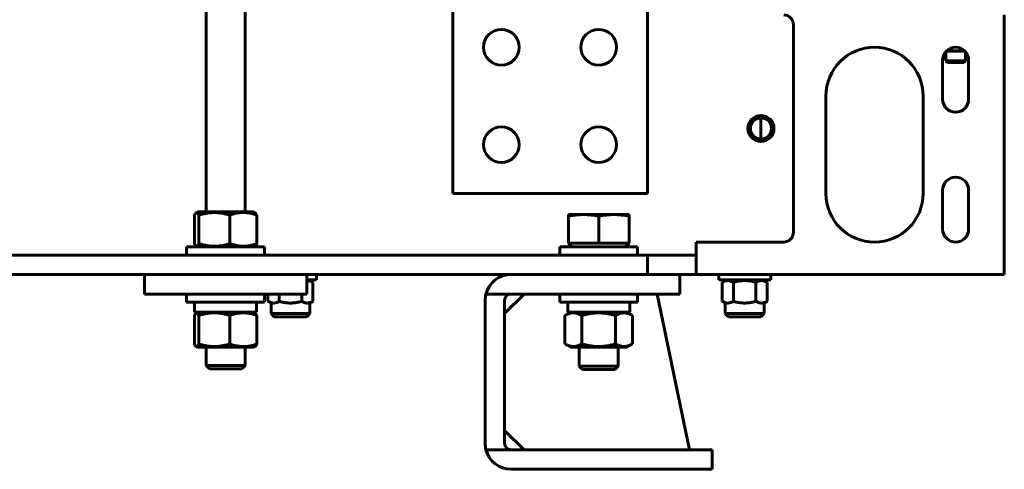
# Model space of a CAD drawing. Header units: millimetres. Extents: x 0 to 297, y 0 to 420.
# Tile 5 of 15: x 170 to 231, y 88 to 116. Entities that reach past the tile are written whole.
import ezdxf

# ---------------------------------------------------------------- set-up
doc = ezdxf.new("R2010")
doc.units = ezdxf.units.MM
doc.linetypes.add('K5LT_BASIC', pattern=[0])
doc.layers.add('Системный слой', color=7, linetype='Continuous')

# ---------------------------------------------------------------- blocks, each defined once
blk = doc.blocks.new('U33')
at = {"layer": 'Системный слой', "color": 150, "linetype": 'K5LT_BASIC', "lineweight": 60, "true_color": 0x0080ff}
for p, q in [((227.716, 114.337), (227.71, 114.339)), ((227.725, 114.335), (227.716, 114.337)), ((227.73, 114.333), (227.725, 114.335)), ((227.733, 114.333), (227.73, 114.333)), ((227.734, 114.332), (227.733, 114.333)), ((227.735, 114.332), (227.734, 114.332)), ((227.74, 114.331), (227.735, 114.332)), ((227.751, 114.328), (227.74, 114.331)), ((227.756, 114.327), (227.751, 114.328)), ((227.758, 114.326), (227.756, 114.327)), ((227.76, 114.326), (227.758, 114.326)), ((227.767, 114.324), (227.76, 114.326)), ((227.76, 114.326), (227.76, 114.326)), ((227.777, 114.322), (227.767, 114.324)), ((227.782, 114.321), (227.777, 114.322)), ((227.784, 114.32), (227.782, 114.321)), ((227.786, 114.32), (227.784, 114.32)), ((227.792, 114.318), (227.786, 114.32)), ((227.786, 114.32), (227.786, 114.32)), ((227.802, 114.316), (227.792, 114.318)), ((227.807, 114.315), (227.802, 114.316)), ((227.81, 114.314), (227.807, 114.315)), ((227.811, 114.314), (227.81, 114.314)), ((227.812, 114.314), (227.811, 114.314)), ((227.818, 114.313), (227.812, 114.314)), ((227.828, 114.311), (227.818, 114.313)), ((227.833, 114.309), (227.828, 114.311)), ((227.836, 114.309), (227.833, 114.309)), ((227.837, 114.309), (227.836, 114.309)), ((227.838, 114.309), (227.837, 114.309)), ((227.844, 114.307), (227.838, 114.309)), ((227.854, 114.305), (227.844, 114.307)), ((227.859, 114.304), (227.854, 114.305)), ((227.862, 114.304), (227.859, 114.304)), ((227.863, 114.304), (227.862, 114.304)), ((227.864, 114.303), (227.863, 114.304)), ((227.87, 114.302), (227.864, 114.303)), ((227.88, 114.3), (227.87, 114.302)), ((227.885, 114.299), (227.88, 114.3)), ((227.888, 114.299), (227.885, 114.299)), ((227.889, 114.299), (227.888, 114.299)), ((227.895, 114.298), (227.889, 114.299)), ((227.889, 114.299), (227.889, 114.299)), ((227.905, 114.296), (227.895, 114.298)), ((227.911, 114.295), (227.905, 114.296)), ((227.913, 114.295), (227.911, 114.295)), ((227.915, 114.294), (227.913, 114.295)), ((227.923, 114.293), (227.915, 114.294)), ((227.915, 114.294), (227.915, 114.294)), ((227.934, 114.291), (227.923, 114.293)), ((227.939, 114.291), (227.934, 114.291)), ((227.942, 114.29), (227.939, 114.291)), ((227.943, 114.29), (227.942, 114.29)), ((227.944, 114.29), (227.943, 114.29)), ((227.951, 114.289), (227.944, 114.29)), ((227.962, 114.287), (227.951, 114.289)), ((227.968, 114.286), (227.962, 114.287)), ((227.971, 114.286), (227.968, 114.286)), ((227.972, 114.286), (227.971, 114.286)), ((227.973, 114.286), (227.972, 114.286)), ((227.98, 114.285), (227.973, 114.286)), ((227.991, 114.284), (227.98, 114.285)), ((227.997, 114.283), (227.991, 114.284)), ((227.999, 114.283), (227.997, 114.283)), ((228.001, 114.282), (227.999, 114.283)), ((228.002, 114.282), (228.001, 114.282)), ((228.009, 114.282), (228.002, 114.282)), ((228.02, 114.28), (228.009, 114.282)), ((228.025, 114.28), (228.02, 114.28)), ((228.028, 114.28), (228.025, 114.28)), ((228.03, 114.279), (228.028, 114.28)), ((228.038, 114.279), (228.03, 114.279)), ((228.03, 114.279), (228.03, 114.279)), ((228.049, 114.278), (228.038, 114.279)), ((228.055, 114.277), (228.049, 114.278)), ((228.058, 114.277), (228.055, 114.277)), ((228.059, 114.277), (228.058, 114.277)), ((228.06, 114.277), (228.059, 114.277)), ((228.068, 114.276), (228.06, 114.277)), ((228.079, 114.276), (228.068, 114.276)), ((228.085, 114.275), (228.079, 114.276)), ((228.088, 114.275), (228.085, 114.275)), ((228.089, 114.275), (228.088, 114.275)), ((228.09, 114.275), (228.089, 114.275)), ((228.102, 114.274), (228.09, 114.275)), ((228.111, 114.274), (228.102, 114.274)), ((228.116, 114.274), (228.111, 114.274)), ((228.118, 114.274), (228.116, 114.274)), ((228.119, 114.273), (228.118, 114.274)), ((228.12, 114.273), (228.119, 114.273)), ((228.122, 114.273), (228.12, 114.273)), ((228.129, 114.273), (228.122, 114.273)), ((228.132, 114.273), (228.129, 114.273)), ((228.134, 114.273), (228.132, 114.273)), ((228.135, 114.273), (228.134, 114.273)), ((228.134, 114.273), (228.134, 114.273)), ((228.141, 114.273), (228.135, 114.273)), ((228.146, 114.273), (228.141, 114.273)), ((228.148, 114.273), (228.146, 114.273)), ((228.149, 114.273), (228.148, 114.273)), ((228.15, 114.273), (228.149, 114.273)), ((228.157, 114.272), (228.15, 114.273)), ((228.169, 114.272), (228.157, 114.272)), ((228.174, 114.272), (228.169, 114.272)), ((228.177, 114.272), (228.174, 114.272)), ((228.179, 114.272), (228.177, 114.272)), ((228.187, 114.272), (228.179, 114.272)), ((228.179, 114.272), (228.179, 114.272)), ((228.199, 114.272), (228.187, 114.272)), ((228.204, 114.273), (228.199, 114.272)), ((228.207, 114.273), (228.204, 114.273)), ((228.209, 114.273), (228.207, 114.273)), ((228.217, 114.273), (228.209, 114.273)), ((228.209, 114.273), (228.209, 114.273)), ((228.228, 114.273), (228.217, 114.273)), ((228.234, 114.273), (228.228, 114.273)), ((228.237, 114.273), (228.234, 114.273)), ((228.238, 114.273), (228.237, 114.273)), ((228.239, 114.273), (228.238, 114.273)), ((228.245, 114.274), (228.239, 114.273)), ((228.257, 114.274), (228.245, 114.274)), ((228.263, 114.275), (228.257, 114.274)), ((228.266, 114.275), (228.263, 114.275)), ((228.268, 114.275), (228.266, 114.275)), ((228.269, 114.275), (228.268, 114.275)), ((228.278, 114.275), (228.269, 114.275)), ((228.291, 114.276), (228.278, 114.275)), ((228.297, 114.277), (228.291, 114.276)), ((228.301, 114.277), (228.297, 114.277)), ((228.302, 114.277), (228.301, 114.277)), ((228.303, 114.277), (228.302, 114.277)), ((228.312, 114.278), (228.303, 114.277)), ((228.325, 114.279), (228.312, 114.278)), ((228.332, 114.28), (228.325, 114.279)), ((228.335, 114.28), (228.332, 114.28)), ((228.336, 114.28), (228.335, 114.28)), ((228.337, 114.28), (228.336, 114.28)), ((228.347, 114.281), (228.337, 114.28)), ((228.359, 114.283), (228.347, 114.281)), ((228.366, 114.283), (228.359, 114.283)), ((228.369, 114.284), (228.366, 114.283)), ((228.371, 114.284), (228.369, 114.284)), ((228.387, 114.286), (228.371, 114.284)), ((228.371, 114.284), (228.371, 114.284)), ((228.397, 114.287), (228.387, 114.286)), ((228.402, 114.288), (228.397, 114.287)), ((228.404, 114.288), (228.402, 114.288)), ((228.405, 114.288), (228.404, 114.288)), ((228.44, 114.294), (228.405, 114.288)), ((228.46, 114.297), (228.44, 114.294)), ((228.47, 114.299), (228.46, 114.297)), ((228.474, 114.3), (228.47, 114.299)), ((228.477, 114.3), (228.474, 114.3)), ((228.478, 114.3), (228.477, 114.3)), ((228.488, 114.302), (228.478, 114.3)), ((228.502, 114.305), (228.488, 114.302)), ((228.509, 114.306), (228.502, 114.305)), ((228.512, 114.307), (228.509, 114.306)), ((228.514, 114.307), (228.512, 114.307)), ((228.515, 114.307), (228.514, 114.307)), ((228.521, 114.308), (228.515, 114.307)), ((228.537, 114.312), (228.521, 114.308)), ((228.544, 114.313), (228.537, 114.312)), ((228.548, 114.314), (228.544, 114.313)), ((228.55, 114.315), (228.548, 114.314)), ((228.551, 114.315), (228.55, 114.315)), ((228.573, 114.32), (228.551, 114.315)), ((228.587, 114.323), (228.573, 114.32)), ((228.593, 114.325), (228.587, 114.323)), ((228.597, 114.325), (228.593, 114.325)), ((228.598, 114.326), (228.597, 114.325)), ((228.599, 114.326), (228.598, 114.326)), ((228.605, 114.327), (228.599, 114.326)), ((228.614, 114.33), (228.605, 114.327)), ((228.619, 114.331), (228.614, 114.33)), ((228.622, 114.332), (228.619, 114.331)), ((228.623, 114.332), (228.622, 114.332)), ((228.624, 114.332), (228.623, 114.332)), ((228.648, 114.339), (228.624, 114.332))]:
    blk.add_line(p, q, dxfattribs=at)
blk = doc.blocks.new('U34')
at = {"layer": 'Системный слой', "color": 150, "linetype": 'K5LT_BASIC', "lineweight": 60, "true_color": 0x0080ff}
for p, q in [((178.179, 100.491), (148.179, 100.491)), ((200.729, 100.491), (188.179, 100.491)), ((231.179, 100.491), (211.179, 100.491))]:
    blk.add_line(p, q, dxfattribs=at)
blk = doc.blocks.new('U71')
at = {"layer": 'Системный слой', "color": 150, "linetype": 'K5LT_BASIC', "lineweight": 60, "true_color": 0x0080ff}
for p, q in [((188.179, 100.115), (188.25, 100.116)), ((188.25, 100.116), (188.38, 100.092)), ((188.38, 100.092), (188.508, 100.041)), ((188.508, 100.041), (188.565, 100.01))]:
    blk.add_line(p, q, dxfattribs=at)
blk = doc.blocks.new('U72')
at = {"layer": 'Системный слой', "color": 150, "linetype": 'K5LT_BASIC', "lineweight": 60, "true_color": 0x0080ff}
for p, q in [((188.379, 100.117), (188.379, 100.159)), ((188.379, 98.092), (188.379, 98.734))]:
    blk.add_line(p, q, dxfattribs=at)
blk = doc.blocks.new('U76')
at = {"layer": 'Системный слой', "color": 150, "linetype": 'K5LT_BASIC', "lineweight": 60, "true_color": 0x0080ff}
for p, q in [((216.379, 100.117), (216.379, 100.159)), ((216.379, 98.092), (216.379, 98.734))]:
    blk.add_line(p, q, dxfattribs=at)
blk = doc.blocks.new('U77')
at = {"layer": 'Системный слой', "color": 150, "linetype": 'K5LT_BASIC', "lineweight": 60, "true_color": 0x0080ff}
for p, q in [((213.979, 100.117), (213.979, 100.159)), ((213.979, 98.092), (213.979, 98.734))]:
    blk.add_line(p, q, dxfattribs=at)
blk = doc.blocks.new('U96')
at = {"layer": 'Системный слой', "color": 150, "linetype": 'K5LT_BASIC', "lineweight": 60, "true_color": 0x0080ff}
for p, q in [((181.979, 192.38), (181.979, 104.351)), ((181.979, 96.011), (181.979, 94.891))]:
    blk.add_line(p, q, dxfattribs=at)
blk = doc.blocks.new('U97')
at = {"layer": 'Системный слой', "color": 150, "linetype": 'K5LT_BASIC', "lineweight": 60, "true_color": 0x0080ff}
for p, q in [((184.379, 192.369), (184.379, 104.351)), ((184.379, 96.011), (184.379, 94.891))]:
    blk.add_line(p, q, dxfattribs=at)
blk = doc.blocks.new('U119')
at = {"layer": 'Системный слой', "color": 150, "linetype": 'K5LT_BASIC', "lineweight": 60, "true_color": 0x0080ff}
for p, q in [((181.293, 96.147), (181.259, 96.216)), ((181.328, 96.095), (181.293, 96.147)), ((181.364, 96.064), (181.328, 96.095)), ((181.42, 96.061), (181.364, 96.064)), ((181.475, 96.115), (181.42, 96.061)), ((181.53, 96.216), (181.475, 96.115))]:
    blk.add_line(p, q, dxfattribs=at)
blk = doc.blocks.new('U120')
at = {"layer": 'Системный слой', "color": 150, "linetype": 'K5LT_BASIC', "lineweight": 60, "true_color": 0x0080ff}
for p, q in [((181.454, 96.011), (183.179, 96.011)), ((183.179, 96.011), (184.904, 96.011))]:
    blk.add_line(p, q, dxfattribs=at)
blk = doc.blocks.new('U121')
at = {"layer": 'Системный слой', "color": 150, "linetype": 'K5LT_BASIC', "lineweight": 60, "true_color": 0x0080ff}
for p, q in [((181.259, 97.967), (181.293, 98.036)), ((181.293, 98.036), (181.328, 98.088)), ((181.328, 98.088), (181.364, 98.119)), ((181.364, 98.119), (181.382, 98.127)), ((181.382, 98.127), (181.438, 98.11)), ((181.438, 98.11), (181.493, 98.04)), ((181.493, 98.04), (181.53, 97.967))]:
    blk.add_line(p, q, dxfattribs=at)
blk = doc.blocks.new('U126')
at = {"layer": 'Системный слой', "color": 150, "linetype": 'K5LT_BASIC', "lineweight": 60, "true_color": 0x0080ff}
for p, q in [((206.179, 99.291), (203.779, 99.291)), ((208.579, 99.291), (206.179, 99.291))]:
    blk.add_line(p, q, dxfattribs=at)
blk = doc.blocks.new('U127')
at = {"layer": 'Системный слой', "color": 150, "linetype": 'K5LT_BASIC', "lineweight": 60, "true_color": 0x0080ff}
for p, q in [((206.179, 98.791), (203.779, 98.791)), ((208.579, 98.791), (206.179, 98.791))]:
    blk.add_line(p, q, dxfattribs=at)
blk = doc.blocks.new('U128')
at = {"layer": 'Системный слой', "color": 150, "linetype": 'K5LT_BASIC', "lineweight": 60, "true_color": 0x0080ff}
for p, q in [((203.779, 101.691), (206.179, 101.691)), ((206.179, 101.691), (208.579, 101.691))]:
    blk.add_line(p, q, dxfattribs=at)
blk = doc.blocks.new('U129')
at = {"layer": 'Системный слой', "color": 150, "linetype": 'K5LT_BASIC', "lineweight": 60, "true_color": 0x0080ff}
for p, q in [((206.179, 102.191), (203.779, 102.191)), ((208.579, 102.191), (206.179, 102.191))]:
    blk.add_line(p, q, dxfattribs=at)
blk = doc.blocks.new('U130')
at = {"layer": 'Системный слой', "color": 150, "linetype": 'K5LT_BASIC', "lineweight": 60, "true_color": 0x0080ff}
for p, q in [((207.379, 101.691), (207.379, 101.691)), ((207.379, 99.291), (207.379, 99.291)), ((207.379, 96.011), (207.379, 94.839))]:
    blk.add_line(p, q, dxfattribs=at)
blk = doc.blocks.new('U131')
at = {"layer": 'Системный слой', "color": 150, "linetype": 'K5LT_BASIC', "lineweight": 60, "true_color": 0x0080ff}
for p, q in [((204.979, 101.691), (204.979, 101.691)), ((204.979, 99.291), (204.979, 99.291)), ((204.979, 96.011), (204.979, 94.839))]:
    blk.add_line(p, q, dxfattribs=at)
blk = doc.blocks.new('U132')
at = {"layer": 'Системный слой', "color": 150, "linetype": 'K5LT_BASIC', "lineweight": 60, "true_color": 0x0080ff}
for p, q in [((205.187, 94.631), (206.179, 94.631)), ((206.179, 94.631), (207.171, 94.631))]:
    blk.add_line(p, q, dxfattribs=at)
blk = doc.blocks.new('U137')
at = {"layer": 'Системный слой', "color": 150, "linetype": 'K5LT_BASIC', "lineweight": 60, "true_color": 0x0080ff}
for p, q in [((181.259, 104.147), (181.294, 104.216)), ((181.294, 104.216), (181.328, 104.268)), ((181.328, 104.268), (181.364, 104.299)), ((181.364, 104.299), (181.382, 104.307)), ((181.382, 104.307), (181.438, 104.29)), ((181.438, 104.29), (181.493, 104.22)), ((181.493, 104.22), (181.53, 104.147))]:
    blk.add_line(p, q, dxfattribs=at)
blk = doc.blocks.new('U138')
at = {"layer": 'Системный слой', "color": 150, "linetype": 'K5LT_BASIC', "lineweight": 60, "true_color": 0x0080ff}
for p, q in [((181.293, 102.327), (181.259, 102.396)), ((181.328, 102.275), (181.293, 102.327)), ((181.364, 102.244), (181.328, 102.275)), ((181.42, 102.241), (181.364, 102.244)), ((181.475, 102.295), (181.42, 102.241)), ((181.53, 102.396), (181.475, 102.295))]:
    blk.add_line(p, q, dxfattribs=at)

msp = doc.modelspace()

# ---------------------------------------------------------------- linework, layer by layer
at = {"layer": 'Системный слой', "color": 150, "linetype": 'K5LT_BASIC', "lineweight": 60, "true_color": 0x0080ff}
for p, q in [((197.179, 121.4915), (197.179, 105.4915)), ((209.179, 105.4915), (209.179, 121.4915)), ((231.1785, 115.8907), (231.1785, 116.4907)), ((218.179, 103.0915), (218.179, 115.8915)), ((231.1785, 101.0907), (231.1785, 115.8907)), ((227.5794, 114.2208), (227.5794, 113.6646)), ((228.7499, 114.2507), (227.6072, 114.2507)), ((228.7794, 114.2188), (228.7794, 113.6646)), ((227.3785, 111.2907), (227.3785, 113.6907)), ((227.5794, 113.6646), (228.7794, 113.6646)), ((227.6833, 113.5607), (227.5794, 113.6646)), ((227.6833, 113.5607), (228.6755, 113.5607)), ((228.6755, 113.5607), (228.7794, 113.6646)), ((228.9785, 113.6907), (228.9785, 111.2907)), ((220.1785, 105.4907), (220.1785, 111.4907)), ((226.1785, 111.4907), (226.1785, 105.4907)), ((216.1785, 110.1415), (216.1785, 108.8415)), ((227.3785, 103.2907), (227.3785, 105.6907)), ((228.9785, 105.6907), (228.9785, 103.2907)), ((197.179, 105.4915), (209.179, 105.4915)), ((181.259, 102.3955), (181.259, 104.1474)), ((181.454, 104.3515), (181.3635, 104.2992)), ((184.904, 104.3515), (181.454, 104.3515)), ((181.5295, 102.3955), (181.5295, 104.1474)), ((183.4494, 102.3955), (183.4494, 104.1474)), ((184.904, 104.3515), (184.9944, 104.2992)), ((185.0989, 102.3955), (185.0989, 104.1474)), ((204.3118, 104.1835), (204.3118, 104.0783)), ((205.2454, 104.1835), (204.3118, 104.1835)), ((204.3118, 104.0783), (204.3118, 102.4315)), ((207.1126, 104.1835), (205.2454, 104.1835)), ((206.179, 104.0783), (206.179, 102.4315)), ((208.0462, 104.1835), (207.1126, 104.1835)), ((208.0462, 104.0783), (208.0462, 104.1835)), ((208.0462, 104.0783), (208.0462, 102.4315)), ((180.779, 101.6915), (180.779, 102.1915)), ((185.579, 102.1915), (180.779, 102.1915)), ((181.454, 102.1915), (181.3635, 102.2437)), ((184.904, 102.1915), (184.9944, 102.2437)), ((185.579, 101.6915), (185.579, 102.1915)), ((203.779, 101.6915), (203.779, 102.1915)), ((204.5278, 102.1915), (204.3118, 102.4315)), ((204.3118, 102.4315), (205.2454, 102.4315)), ((205.2454, 102.4315), (206.179, 102.4315)), ((206.179, 102.4315), (207.1126, 102.4315)), ((207.1126, 102.4315), (208.0462, 102.4315)), ((207.8302, 102.1915), (208.0462, 102.4315)), ((208.579, 101.6915), (208.579, 102.1915)), ((212.179, 102.4915), (217.579, 102.4915)), ((212.179, 101.6915), (212.179, 102.4915)), ((117.179, 101.6915), (209.179, 101.6915)), ((209.179, 101.6915), (212.179, 101.6915)), ((209.179, 100.4915), (209.179, 101.6915)), ((212.179, 101.6915), (212.179, 100.4915)), ((231.1785, 100.4907), (231.1785, 101.0907)), ((117.179, 100.4915), (209.179, 100.4915)), ((178.179, 100.4915), (178.179, 99.2915)), ((188.179, 100.4915), (178.179, 100.4915)), ((188.179, 99.2915), (188.179, 100.4915)), ((188.7794, 100.1589), (188.179, 100.1589)), ((188.7794, 100.4907), (188.7794, 100.1589)), ((209.179, 100.4915), (210.579, 100.4915)), ((210.579, 100.4915), (211.179, 100.4915)), ((212.179, 100.4915), (211.179, 100.4915)), ((211.179, 100.4915), (211.179, 99.2915)), ((213.5794, 100.4907), (213.5794, 100.1589)), ((216.7794, 100.1589), (213.5794, 100.1589)), ((216.7794, 100.4907), (216.7794, 100.1589)), ((188.3794, 100.1167), (188.565, 100.0095)), ((188.565, 100.0095), (188.565, 98.8416)), ((213.9794, 100.1167), (213.7938, 100.0095)), ((213.7938, 98.8416), (213.7938, 100.0095)), ((214.4866, 98.8416), (214.4866, 100.0095)), ((215.8722, 98.8416), (215.8722, 100.0095)), ((216.3794, 100.1167), (216.565, 100.0095)), ((216.565, 100.0095), (216.565, 98.8416)), ((188.179, 99.2915), (178.179, 99.2915)), ((180.779, 98.7915), (180.779, 99.2915)), ((185.579, 98.7915), (185.579, 99.2915)), ((185.7938, 98.8416), (185.7938, 99.2915)), ((186.4866, 98.8416), (186.4866, 99.2915)), ((187.8722, 98.8416), (187.8722, 99.2915)), ((199.2298, 99.2915), (200.779, 99.2915)), ((200.379, 98.0915), (201.579, 99.2915)), ((200.779, 99.2915), (210.579, 99.2915)), ((203.779, 98.7915), (203.779, 99.2915)), ((208.579, 98.7915), (208.579, 99.2915)), ((209.779, 99.2915), (211.779, 89.6915)), ((210.579, 99.2915), (211.179, 99.2915)), ((180.779, 98.7915), (185.579, 98.7915)), ((181.269, 98.1715), (181.269, 98.7915)), ((185.089, 98.1715), (185.089, 98.7915)), ((185.9794, 98.7344), (185.7938, 98.8416)), ((185.9794, 98.0922), (185.9794, 98.7344)), ((188.3794, 98.7344), (188.565, 98.8416)), ((199.179, 90.0915), (199.179, 98.8915)), ((200.379, 98.8915), (200.379, 90.0915)), ((204.269, 98.1715), (204.269, 98.7915)), ((208.089, 98.1715), (208.089, 98.7915)), ((213.9794, 98.7344), (213.7938, 98.8416)), ((216.3794, 98.7344), (216.565, 98.8416)), ((181.259, 96.2155), (181.259, 97.9674)), ((181.269, 98.1715), (185.089, 98.1715)), ((181.454, 98.1715), (181.3635, 98.1192)), ((181.5295, 97.9674), (181.5295, 96.2155)), ((183.4494, 96.2155), (183.4494, 97.9674)), ((184.904, 98.1715), (184.9944, 98.1192)), ((185.0989, 96.2155), (185.0989, 97.9674)), ((185.9794, 98.0922), (188.3794, 98.0922)), ((186.1794, 97.8922), (185.9794, 98.0922)), ((186.1794, 97.8922), (188.1794, 97.8922)), ((188.1794, 97.8922), (188.3794, 98.0922)), ((204.454, 98.1715), (204.1005, 97.9674)), ((204.1005, 96.2155), (204.1005, 97.9674)), ((204.269, 98.1715), (208.089, 98.1715)), ((205.1397, 97.9674), (205.1397, 96.2155)), ((207.2182, 97.9674), (207.2182, 96.2155)), ((207.904, 98.1715), (208.2574, 97.9674)), ((208.2574, 97.9674), (208.2574, 96.2155)), ((213.9794, 98.0922), (216.3794, 98.0922)), ((214.1794, 97.8922), (213.9794, 98.0922)), ((214.1794, 97.8922), (216.1794, 97.8922)), ((216.1794, 97.8922), (216.3794, 98.0922)), ((181.454, 96.0115), (181.3635, 96.0637)), ((184.904, 96.0115), (184.9944, 96.0637)), ((204.454, 96.0115), (204.1005, 96.2155)), ((207.904, 96.0115), (204.454, 96.0115)), ((207.904, 96.0115), (208.2574, 96.2155)), ((182.179, 94.6913), (181.979, 94.8913)), ((181.979, 94.8913), (184.379, 94.8913)), ((182.179, 94.6913), (184.179, 94.6913)), ((184.179, 94.6913), (184.379, 94.8913)), ((204.979, 94.8393), (206.179, 94.8393)), ((205.1868, 94.6315), (204.979, 94.8393)), ((206.179, 94.8393), (207.379, 94.8393)), ((207.1711, 94.6315), (207.379, 94.8393)), ((201.579, 89.6915), (200.379, 90.8915)), ((199.2298, 89.6915), (200.779, 89.6915)), ((200.779, 89.6915), (212.579, 89.6915)), ((212.579, 89.6915), (213.179, 89.6915)), ((213.179, 89.6915), (213.179, 88.4915)), ((212.579, 88.4915), (200.779, 88.4915)), ((212.579, 88.4915), (213.179, 88.4915))]:
    msp.add_line(p, q, dxfattribs=at)
for centre, radius in [((200.179, 114.4915), 1.1), ((206.179, 114.4915), 1.1), ((216.179, 109.4915), 0.8), ((200.179, 108.4915), 1.1), ((206.179, 108.4915), 1.1)]:
    msp.add_circle(centre, radius, dxfattribs=at)
for centre, radius, start, end in [((217.579, 115.8915), 0.6, 0, 90), ((223.1785, 111.4907), 3, 0, 180), ((228.1785, 113.6907), 0.8, 0, 180), ((228.1785, 111.2907), 0.8, 180, 0), ((216.179, 109.4915), 0.65, 90, 0), ((216.179, 109.4915), 0.65, 0, 90), ((228.1785, 105.6907), 0.8, 0, 180), ((223.1785, 105.4907), 3, 180, 0), ((228.1785, 103.2907), 0.8, 180, 0), ((217.579, 103.0915), 0.6, 270, 0), ((213.1785, 105.4907), 3, 268.684602, 271.315398), ((200.779, 98.8915), 1.6, 90, 165.522488), ((200.779, 98.8915), 1.6, 165.522488, 180), ((200.779, 98.8915), 0.4, 90, 180), ((200.779, 90.0915), 1.6, 180, 194.477512), ((200.779, 90.0915), 0.4, 180, 270), ((200.779, 90.0915), 1.6, 194.477512, 270)]:
    msp.add_arc(centre, radius, start, end, dxfattribs=at)
for points, knots in [([(181.5295, 104.1474), (181.61, 104.1726), (181.7597, 104.2149), (181.9384, 104.2538), (182.081, 104.2779), (182.1867, 104.2919), (182.3001, 104.3021), (182.4037, 104.3075), (182.5106, 104.3088), (182.6183, 104.3058), (182.7254, 104.2984), (182.8463, 104.2855), (183.0146, 104.2598), (183.2213, 104.2146), (183.3765, 104.1702), (183.4494, 104.1474)], [0, 0, 0, 0, 2.063679, 3.8057023, 4.4899247, 5.615665, 6.4283947, 7.2895903, 8.1701933, 9.0601067, 9.9429337, 10.8106445, 12.0510005, 14.1279731, 16, 16, 16, 16]), ([(183.4494, 104.1474), (183.5841, 104.1964), (183.7198, 104.2368), (183.9939, 104.2927), (184.1324, 104.3081), (184.3427, 104.3082), (184.4132, 104.3045), (184.5525, 104.2898), (184.6217, 104.2789), (184.8281, 104.2369), (184.9641, 104.1964), (185.0989, 104.1474)], [0, 0, 0, 0, 0.002623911, 0.002623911, 0.005247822, 0.005247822, 0.006559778, 0.006559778, 0.007871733, 0.007871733, 0.010495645, 0.010495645, 0.010495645, 0.010495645]), ([(185.0989, 104.1474), (185.0768, 104.1964), (185.0546, 104.2368), (185.0196, 104.2803), (185.007, 104.2919), (184.9944, 104.2992)], [0, 0, 0, 0, 0.0026239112, 0.0026239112, 0.0040821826, 0.0040821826, 0.0040821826, 0.0040821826]), ([(204.3118, 104.0783), (204.4661, 104.1108), (204.621, 104.1373), (204.932, 104.1737), (205.0883, 104.1835), (205.2454, 104.1835)], [0, 0, 0, 0, 0.0027078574, 0.0027078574, 0.0054157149, 0.0054157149, 0.0054157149, 0.0054157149]), ([(205.2454, 104.1835), (205.4025, 104.1835), (205.5587, 104.1737), (205.8698, 104.1373), (206.0246, 104.1108), (206.179, 104.0783)], [0, 0, 0, 0, 0.0027078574, 0.0027078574, 0.0054157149, 0.0054157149, 0.0054157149, 0.0054157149]), ([(206.179, 104.0783), (206.3333, 104.1108), (206.4882, 104.1373), (206.7992, 104.1737), (206.9555, 104.1835), (207.1126, 104.1835)], [0, 0, 0, 0, 0.0027078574, 0.0027078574, 0.0054157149, 0.0054157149, 0.0054157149, 0.0054157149]), ([(207.1126, 104.1835), (207.2697, 104.1835), (207.4259, 104.1737), (207.737, 104.1373), (207.8918, 104.1108), (208.0462, 104.0783)], [0, 0, 0, 0, 0.0027078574, 0.0027078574, 0.0054157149, 0.0054157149, 0.0054157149, 0.0054157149]), ([(183.4494, 102.3955), (183.3294, 102.358), (183.1527, 102.3105), (182.9346, 102.2702), (182.7979, 102.2516), (182.6752, 102.2403), (182.5703, 102.2354), (182.463, 102.2343), (182.3547, 102.2371), (182.2251, 102.2468), (182.1179, 102.2599), (181.9904, 102.2796), (181.8638, 102.3046), (181.6959, 102.3459), (181.5917, 102.3761), (181.5295, 102.3955)], [0, 0, 0, 0, 3.0735561, 4.480843, 5.4634974, 6.4786424, 7.5251697, 8.0561056, 9.1238981, 10.1865036, 11.2426062, 11.7677057, 13.3420774, 14.3968679, 16, 16, 16, 16]), ([(185.0989, 102.3955), (184.9958, 102.358), (184.8439, 102.3105), (184.6566, 102.2702), (184.5392, 102.2516), (184.4338, 102.2403), (184.3436, 102.2354), (184.2514, 102.2343), (184.1584, 102.2371), (184.047, 102.2468), (183.9549, 102.2599), (183.8454, 102.2796), (183.6814, 102.3174), (183.5381, 102.3633), (183.4494, 102.3955)], [0, 0, 0, 0, 2.8814588, 4.2007903, 5.1220287, 6.0737271, 7.0548465, 7.5525989, 8.5536544, 9.549847, 10.5399432, 11.0322241, 12.5081975, 15, 15, 15, 15]), ([(184.9944, 102.2437), (185.0035, 102.2489), (185.0258, 102.2675), (185.0607, 102.3167), (185.0863, 102.3676), (185.0989, 102.3955)], [0, 0, 0, 0, 1.5340383, 3.7934437, 6, 6, 6, 6]), ([(213.7938, 100.0095), (213.8256, 100.0279), (213.8714, 100.0516), (213.9508, 100.0845), (214.0042, 100.1004), (214.0557, 100.1101), (214.0917, 100.1151), (214.1345, 100.1174), (214.1717, 100.116), (214.2093, 100.1126), (214.2589, 100.1046), (214.3563, 100.0772), (214.4339, 100.0399), (214.4866, 100.0095)], [0, 0, 0, 0, 1.9666271, 2.8242769, 4.8588228, 5.2109605, 5.9219345, 7.0116579, 7.7581214, 8.1324228, 9.2536376, 10.7311997, 14, 14, 14, 14]), ([(214.4866, 100.0095), (214.4958, 100.0122), (214.5144, 100.0175), (214.5425, 100.0252), (214.5707, 100.0327), (214.6083, 100.0424), (214.6553, 100.0537), (214.7152, 100.0669), (214.7786, 100.0794), (214.8344, 100.0888), (214.8791, 100.0954), (214.9128, 100.0999), (214.9466, 100.1039), (214.9806, 100.1074), (215.0149, 100.1103), (215.0498, 100.1128), (215.0847, 100.1147), (215.1224, 100.1161), (215.163, 100.1168), (215.2068, 100.1167), (215.2507, 100.1156), (215.2929, 100.1138), (215.3337, 100.1111), (215.3731, 100.1079), (215.4125, 100.1039), (215.451, 100.0993), (215.4886, 100.0942), (215.5255, 100.0886), (215.5622, 100.0824), (215.6106, 100.0736), (215.6704, 100.0613), (215.7398, 100.0452), (215.796, 100.0307), (215.8396, 100.0188), (215.8614, 100.0127), (215.8722, 100.0095)], [0, 0, 0, 0, 0.0001444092, 0.0002888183, 0.0004332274, 0.0005776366, 0.0008664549, 0.0011552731, 0.0014947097, 0.0018341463, 0.0020038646, 0.0021735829, 0.0023433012, 0.0025130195, 0.0026867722, 0.0028605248, 0.0030342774, 0.0032080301, 0.003424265, 0.0036405, 0.003856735, 0.0040729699, 0.0042692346, 0.0044654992, 0.0046617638, 0.0048580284, 0.0050435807, 0.0052291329, 0.0054146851, 0.0056002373, 0.0059634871, 0.006326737, 0.0066619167, 0.0068295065, 0.0069970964, 0.0069970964, 0.0069970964, 0.0069970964]), ([(215.8722, 100.0095), (215.904, 100.0279), (215.9498, 100.0516), (216.0292, 100.0845), (216.0826, 100.1004), (216.1342, 100.1101), (216.1702, 100.1151), (216.213, 100.1174), (216.2501, 100.116), (216.2877, 100.1126), (216.3374, 100.1046), (216.4347, 100.0772), (216.5124, 100.0399), (216.565, 100.0095)], [0, 0, 0, 0, 1.9666271, 2.8242769, 4.8588228, 5.2109605, 5.9219345, 7.0116578, 7.7581213, 8.1324227, 9.2536375, 10.7311997, 14, 14, 14, 14]), ([(186.4866, 98.8416), (186.4548, 98.8233), (186.409, 98.7995), (186.3296, 98.7667), (186.2762, 98.7508), (186.2246, 98.741), (186.1886, 98.736), (186.1458, 98.7338), (186.1087, 98.7351), (186.0711, 98.7385), (186.0214, 98.7466), (185.9241, 98.774), (185.8464, 98.8112), (185.7938, 98.8416)], [0, 0, 0, 0, 1.9666271, 2.8242769, 4.8588228, 5.2109605, 5.9219345, 7.0116578, 7.7581213, 8.1324227, 9.2536375, 10.7311997, 14, 14, 14, 14]), ([(187.8722, 98.8416), (187.863, 98.839), (187.8444, 98.8337), (187.8163, 98.8259), (187.7881, 98.8184), (187.7505, 98.8088), (187.7035, 98.7974), (187.6436, 98.7842), (187.5802, 98.7718), (187.5245, 98.7623), (187.4797, 98.7557), (187.446, 98.7513), (187.4123, 98.7473), (187.3782, 98.7438), (187.3439, 98.7408), (187.309, 98.7384), (187.2742, 98.7365), (187.2364, 98.7351), (187.1958, 98.7344), (187.152, 98.7345), (187.1081, 98.7355), (187.0659, 98.7374), (187.0252, 98.74), (186.9857, 98.7433), (186.9463, 98.7473), (186.9078, 98.7519), (186.8702, 98.757), (186.8334, 98.7626), (186.7966, 98.7688), (186.7482, 98.7776), (186.6884, 98.7899), (186.619, 98.806), (186.5628, 98.8204), (186.5192, 98.8323), (186.4974, 98.8385), (186.4866, 98.8416)], [0, 0, 0, 0, 0.0001444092, 0.0002888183, 0.0004332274, 0.0005776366, 0.0008664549, 0.0011552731, 0.0014947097, 0.0018341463, 0.0020038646, 0.0021735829, 0.0023433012, 0.0025130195, 0.0026867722, 0.0028605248, 0.0030342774, 0.0032080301, 0.003424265, 0.0036405, 0.003856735, 0.0040729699, 0.0042692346, 0.0044654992, 0.0046617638, 0.0048580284, 0.0050435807, 0.0052291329, 0.0054146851, 0.0056002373, 0.0059634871, 0.006326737, 0.0066619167, 0.0068295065, 0.0069970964, 0.0069970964, 0.0069970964, 0.0069970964]), ([(188.565, 98.8416), (188.5333, 98.8233), (188.4874, 98.7995), (188.408, 98.7667), (188.3546, 98.7508), (188.3031, 98.741), (188.2671, 98.736), (188.2243, 98.7338), (188.1871, 98.7351), (188.1495, 98.7385), (188.0999, 98.7466), (188.0025, 98.774), (187.9249, 98.8112), (187.8722, 98.8416)], [0, 0, 0, 0, 1.9666271, 2.8242769, 4.8588228, 5.2109605, 5.9219345, 7.0116579, 7.7581214, 8.1324228, 9.2536376, 10.7311997, 14, 14, 14, 14]), ([(214.4866, 98.8416), (214.4548, 98.8233), (214.409, 98.7995), (214.3296, 98.7667), (214.2762, 98.7508), (214.2246, 98.741), (214.1886, 98.736), (214.1458, 98.7338), (214.1087, 98.7351), (214.0711, 98.7385), (214.0214, 98.7466), (213.9241, 98.774), (213.8464, 98.8112), (213.7938, 98.8416)], [0, 0, 0, 0, 1.9666271, 2.8242769, 4.8588228, 5.2109605, 5.9219345, 7.0116578, 7.7581213, 8.1324227, 9.2536375, 10.7311997, 14, 14, 14, 14]), ([(215.8722, 98.8416), (215.863, 98.839), (215.8444, 98.8337), (215.8163, 98.8259), (215.7881, 98.8184), (215.7505, 98.8088), (215.7035, 98.7974), (215.6436, 98.7842), (215.5802, 98.7718), (215.5245, 98.7623), (215.4797, 98.7557), (215.446, 98.7513), (215.4123, 98.7473), (215.3782, 98.7438), (215.3439, 98.7408), (215.309, 98.7384), (215.2742, 98.7365), (215.2364, 98.7351), (215.1958, 98.7344), (215.152, 98.7345), (215.1081, 98.7355), (215.0659, 98.7374), (215.0252, 98.74), (214.9857, 98.7433), (214.9463, 98.7473), (214.9078, 98.7519), (214.8702, 98.757), (214.8334, 98.7626), (214.7966, 98.7688), (214.7482, 98.7776), (214.6884, 98.7899), (214.619, 98.806), (214.5628, 98.8204), (214.5192, 98.8323), (214.4974, 98.8385), (214.4866, 98.8416)], [0, 0, 0, 0, 0.0001444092, 0.0002888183, 0.0004332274, 0.0005776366, 0.0008664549, 0.0011552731, 0.0014947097, 0.0018341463, 0.0020038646, 0.0021735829, 0.0023433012, 0.0025130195, 0.0026867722, 0.0028605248, 0.0030342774, 0.0032080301, 0.003424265, 0.0036405, 0.003856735, 0.0040729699, 0.0042692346, 0.0044654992, 0.0046617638, 0.0048580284, 0.0050435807, 0.0052291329, 0.0054146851, 0.0056002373, 0.0059634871, 0.006326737, 0.0066619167, 0.0068295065, 0.0069970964, 0.0069970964, 0.0069970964, 0.0069970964]), ([(216.565, 98.8416), (216.5333, 98.8233), (216.4874, 98.7995), (216.408, 98.7667), (216.3546, 98.7508), (216.3031, 98.741), (216.2671, 98.736), (216.2243, 98.7338), (216.1871, 98.7351), (216.1495, 98.7385), (216.0999, 98.7466), (216.0025, 98.774), (215.9249, 98.8112), (215.8722, 98.8416)], [0, 0, 0, 0, 1.9666271, 2.8242769, 4.8588228, 5.2109605, 5.9219345, 7.0116579, 7.7581214, 8.1324228, 9.2536376, 10.7311997, 14, 14, 14, 14]), ([(181.5295, 97.9674), (181.61, 97.9926), (181.7597, 98.035), (181.9384, 98.0738), (182.081, 98.098), (182.1867, 98.1119), (182.3001, 98.1221), (182.4037, 98.1275), (182.5106, 98.1288), (182.6184, 98.1258), (182.7254, 98.1184), (182.8464, 98.1055), (183.0147, 98.0798), (183.2213, 98.0346), (183.3765, 97.9902), (183.4494, 97.9674)], [0, 0, 0, 0, 2.0636785, 3.8057013, 4.4899234, 5.6156809, 6.4284433, 7.2896966, 8.1703744, 9.0603722, 9.9432999, 10.8110696, 12.0515094, 14.128382, 16, 16, 16, 16]), ([(183.4494, 97.9674), (183.5841, 98.0164), (183.7198, 98.0568), (183.9939, 98.1127), (184.1324, 98.1281), (184.3427, 98.1282), (184.4132, 98.1245), (184.5525, 98.1098), (184.6217, 98.0989), (184.8281, 98.0569), (184.9641, 98.0164), (185.0989, 97.9674)], [0, 0, 0, 0, 0.002623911, 0.002623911, 0.005247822, 0.005247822, 0.006559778, 0.006559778, 0.007871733, 0.007871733, 0.010495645, 0.010495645, 0.010495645, 0.010495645]), ([(185.0989, 97.9674), (185.0768, 98.0164), (185.0545, 98.0569), (185.0195, 98.1003), (185.007, 98.1119), (184.9944, 98.1192)], [-0.0040638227, -0.0040638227, -0.0040638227, -0.0040638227, -0.0014414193, -0.0014414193, -0.0000000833, -0.0000000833, -0.0000000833, -0.0000000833]), ([(204.1005, 97.9674), (204.1655, 98.0049), (204.2612, 98.0525), (204.3792, 98.0928), (204.4532, 98.1113), (204.5196, 98.1227), (204.5764, 98.1275), (204.6345, 98.1286), (204.6931, 98.1258), (204.7632, 98.1161), (204.8213, 98.1031), (204.8903, 98.0833), (204.9936, 98.0456), (205.0839, 97.9996), (205.1397, 97.9674)], [0, 0, 0, 0, 2.8814588, 4.2007903, 5.1220287, 6.0737271, 7.0548465, 7.5525989, 8.5536544, 9.549847, 10.5399432, 11.0322241, 12.5081975, 15, 15, 15, 15]), ([(205.1397, 97.9674), (205.1559, 97.9721), (205.1885, 97.9813), (205.2376, 97.9947), (205.287, 98.0076), (205.3418, 98.0214), (205.4022, 98.0357), (205.4685, 98.0503), (205.535, 98.0639), (205.6029, 98.0765), (205.6728, 98.0881), (205.7438, 98.0985), (205.8155, 98.1074), (205.8874, 98.1149), (205.9597, 98.1208), (206.0329, 98.125), (206.1059, 98.1276), (206.1684, 98.1283), (206.2202, 98.128), (206.2783, 98.1268), (206.3533, 98.1237), (206.4443, 98.1174), (206.5205, 98.1099), (206.5814, 98.1026), (206.6299, 98.0962), (206.6817, 98.0885), (206.7368, 98.0795), (206.7916, 98.0698), (206.8593, 98.0567), (206.9401, 98.0394), (207.0332, 98.0174), (207.1105, 97.9974), (207.1723, 97.9805), (207.2029, 97.9718), (207.2182, 97.9674)], [0, 0, 0, 0, 0.3133653, 0.6267306, 0.9400959, 1.2534612, 1.6712816, 2.089102, 2.5069224, 2.9247427, 3.3683548, 3.8119669, 4.2555789, 4.699191, 5.1494214, 5.5996517, 6.0498821, 6.5001125, 6.7540273, 7.0079421, 7.5727006, 8.1374591, 8.7022175, 8.9845968, 9.266976, 9.6100191, 9.9530621, 10.2961051, 10.6391482, 11.2293611, 11.8195741, 12.409787, 12.7048935, 13, 13, 13, 13]), ([(207.2182, 97.9674), (207.3031, 98.0164), (207.3885, 98.0567), (207.5612, 98.1127), (207.6485, 98.128), (207.781, 98.1282), (207.8254, 98.1245), (207.9132, 98.1098), (207.9568, 98.0989), (208.0868, 98.0569), (208.1725, 98.0164), (208.2574, 97.9674)], [0, 0, 0, 0, 0.002623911, 0.002623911, 0.005247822, 0.005247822, 0.006559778, 0.006559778, 0.007871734, 0.007871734, 0.010495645, 0.010495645, 0.010495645, 0.010495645]), ([(183.179, 96.1406), (183.1142, 96.1251), (183.0086, 96.1028), (182.8455, 96.0771), (182.6871, 96.0602), (182.5386, 96.054), (182.4164, 96.0552), (182.3243, 96.0594), (182.2327, 96.0666), (182.1005, 96.0814), (181.9603, 96.1047), (181.7556, 96.1494), (181.6229, 96.1864), (181.5295, 96.2155)], [0, 0, 0, 0, 1.6588943, 2.7027622, 4.1605219, 5.688517, 6.4637831, 7.2370183, 8.0052183, 8.7659708, 10.5703839, 11.5622582, 14, 14, 14, 14]), ([(185.0989, 96.2155), (184.9642, 96.1666), (184.8286, 96.1262), (184.5545, 96.0703), (184.416, 96.0549), (184.2056, 96.0547), (184.1352, 96.0585), (183.9958, 96.0731), (183.9266, 96.084), (183.7202, 96.126), (183.5843, 96.1665), (183.4494, 96.2155)], [0, 0, 0, 0, 0.002623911, 0.002623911, 0.005247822, 0.005247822, 0.006559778, 0.006559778, 0.007871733, 0.007871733, 0.010495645, 0.010495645, 0.010495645, 0.010495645]), ([(184.9944, 96.0637), (184.9956, 96.0644), (184.9967, 96.0651), (185.0093, 96.0731), (185.0207, 96.084), (185.0545, 96.126), (185.0768, 96.1665), (185.0989, 96.2155)], [0.0064284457, 0.0064284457, 0.0064284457, 0.0064284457, 0.0065597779, 0.0065597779, 0.0078717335, 0.0078717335, 0.0104956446, 0.0104956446, 0.0104956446, 0.0104956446]), ([(205.1397, 96.2155), (205.0748, 96.178), (204.9791, 96.1305), (204.8611, 96.0902), (204.7871, 96.0716), (204.7207, 96.0603), (204.6639, 96.0554), (204.6058, 96.0543), (204.5472, 96.0571), (204.477, 96.0668), (204.419, 96.0799), (204.35, 96.0996), (204.2467, 96.1374), (204.1563, 96.1833), (204.1005, 96.2155)], [0, 0, 0, 0, 2.881459, 4.2007905, 5.1220289, 6.0737274, 7.0548467, 7.5525992, 8.5536547, 9.5498473, 10.5399434, 11.0322243, 12.5081977, 15, 15, 15, 15]), ([(207.2182, 96.2155), (207.2021, 96.2109), (207.1697, 96.2017), (207.1206, 96.1883), (207.0716, 96.1754), (207.0063, 96.1591), (206.9244, 96.14), (206.8, 96.114), (206.6492, 96.0881), (206.501, 96.0703), (206.3818, 96.0609), (206.2994, 96.0568), (206.2243, 96.0548), (206.1558, 96.0546), (206.0871, 96.0559), (206.0214, 96.0585), (205.9586, 96.0623), (205.8982, 96.0671), (205.8379, 96.0731), (205.7581, 96.0824), (205.6586, 96.0967), (205.5389, 96.1179), (205.4187, 96.143), (205.3117, 96.1687), (205.2189, 96.1931), (205.1662, 96.2079), (205.1397, 96.2155)], [0, 0, 0, 0, 0.000251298, 0.000502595, 0.000753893, 0.00100519, 0.001507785, 0.002010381, 0.002906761, 0.003803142, 0.00424928, 0.004695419, 0.005033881, 0.005372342, 0.005710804, 0.006049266, 0.006349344, 0.006649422, 0.0069495, 0.007249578, 0.007849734, 0.00844989, 0.009066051, 0.009682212, 0.010088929, 0.010495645, 0.010495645, 0.010495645, 0.010495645]), ([(208.2574, 96.2155), (208.1925, 96.178), (208.0968, 96.1305), (207.9788, 96.0902), (207.9048, 96.0716), (207.8384, 96.0603), (207.7816, 96.0554), (207.7235, 96.0543), (207.6649, 96.0571), (207.5947, 96.0668), (207.5367, 96.0799), (207.4677, 96.0996), (207.3643, 96.1374), (207.274, 96.1833), (207.2182, 96.2155)], [0, 0, 0, 0, 2.8814588, 4.2007903, 5.1220287, 6.0737271, 7.0548465, 7.5525989, 8.5536544, 9.549847, 10.5399432, 11.0322241, 12.5081975, 15, 15, 15, 15])]:
    msp.add_open_spline(points, degree=3, knots=knots, dxfattribs=at)
msp.add_open_spline([(183.4494, 96.2155), (183.36, 96.1876), (183.2699, 96.1624), (183.179, 96.1406)], degree=3, dxfattribs=at)

# ---------------------------------------------------------------- block references
at = {"layer": 'Системный слой'}
for name in ['U96', 'U97', 'U33', 'U137', 'U138', 'U129', 'U128', 'U131', 'U130', 'U34', 'U72', 'U77', 'U76', 'U71', 'U126', 'U127', 'U121', 'U119', 'U120', 'U132']:
    msp.add_blockref(name, (0, 0), dxfattribs=at)

doc.saveas('drawing.dxf')
